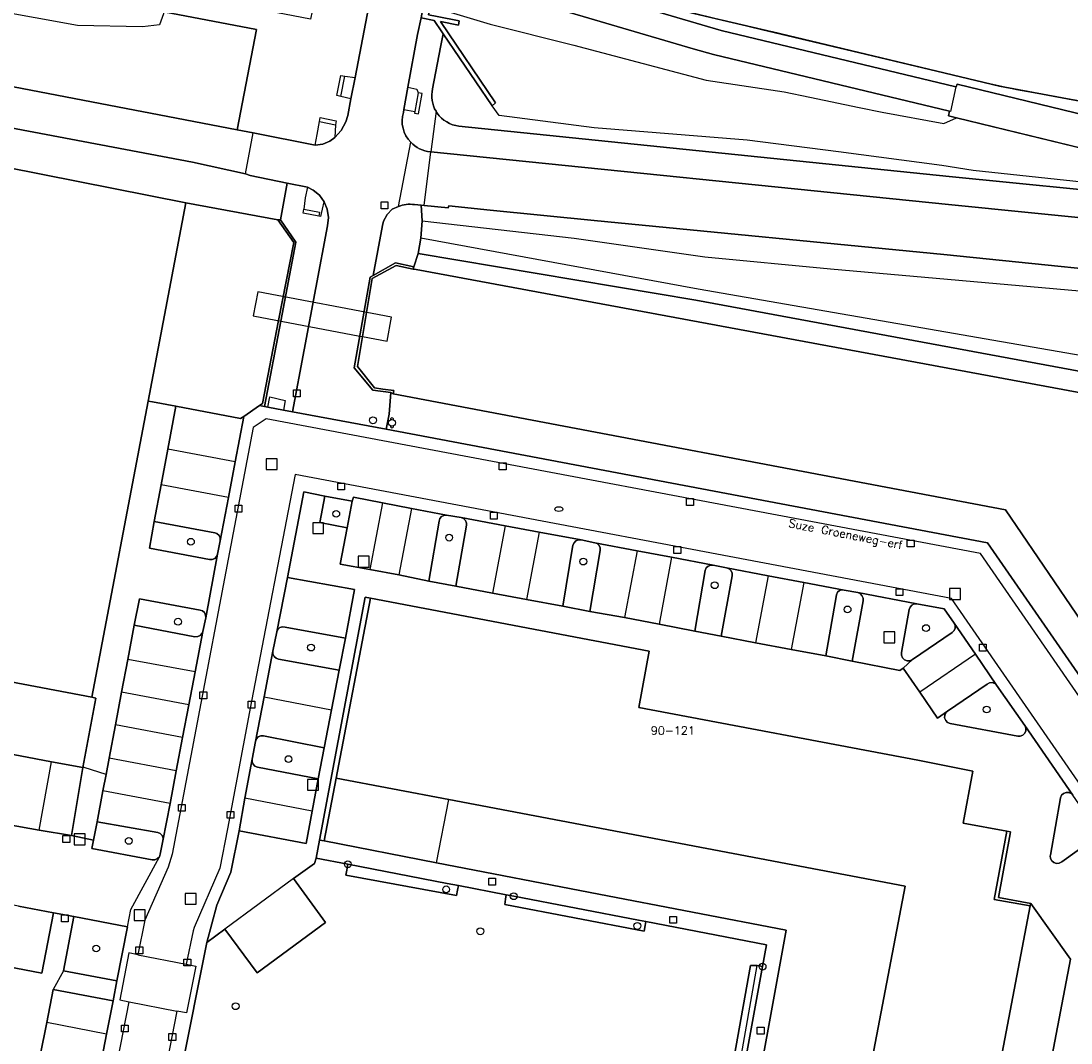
# Model space of a CAD drawing. Header units: metres. Extents: x 108000 to 109000, y 423600 to 424200.
# Tile 70 of 106: x 108739 to 108816, y 423822 to 423897. Entities that reach past the tile are written whole.
import ezdxf

# ---------------------------------------------------------------- set-up
doc = ezdxf.new("R2010")
doc.units = ezdxf.units.M
doc.header["$MEASUREMENT"] = 0
for name, color, linetype in [('afvalbak', 10, 'Continuous'), ('Boomspiegel', 10, 'Continuous'), ('brandkraan _ -put', 10, 'Continuous'), ('Duiker', 10, 'Continuous'), ('Erf', 10, 'Continuous'), ('Fietspad', 10, 'Continuous'), ('groenvoorziening', 10, 'Continuous'), ('half verhard', 10, 'Continuous'), ('Hek', 10, 'Continuous'), ('Huisnummers', 10, 'Continuous'), ('inspectie- _rioolput', 10, 'Continuous'), ('Kademuur', 10, 'Continuous'), ('kolk', 10, 'Continuous'), ('Muur', 10, 'Continuous'), ('oever_ slootkant', 10, 'Continuous'), ('onverhard', 10, 'Continuous'), ('open verharding', 10, 'Continuous'), ('Openbare_ruimtenaam', 10, 'Continuous'), ('pand', 10, 'Continuous'), ('Parkeervlak', 10, 'Continuous'), ('rijbaan lokale weg', 10, 'Continuous'), ('spoorbaan', 10, 'Continuous'), ('vegetatieobject', 10, 'Continuous'), ('Voetpad', 10, 'Continuous'), ('Walbescherming', 10, 'Continuous'), ('waterloop_ sloot', 10, 'Continuous'), ('Wegmarkering', 10, 'Continuous')]:
    doc.layers.add(name, color=color, linetype=linetype)
doc.styles.get("Standard").update_dxf_attribs({"font": 'txt.shx'})

msp = doc.modelspace()

# ---------------------------------------------------------------- linework, layer by layer
at = {"layer": 'afvalbak', "color": 30, "true_color": 0xf07a00}
msp.add_circle((108765.844, 423867.902), 0.25, dxfattribs=at)
for centre, start, end in [((108765.844, 423868.152), 345.52249, 194.47751), ((108765.844, 423867.652), 165.52249, 14.47751)]:
    msp.add_arc(centre, 0.125, start, end, dxfattribs=at)
at = {"layer": 'Boomspiegel', "color": 32, "true_color": 0xe17500}
msp.add_lwpolyline([(108762.916, 423862.155), (108760.912, 423862.528), (108760.548, 423860.573), (108762.552, 423860.2), (108762.916, 423862.155)], dxfattribs=at)
at = {"layer": 'brandkraan _ -put', "color": 5}
msp.add_ellipse((108778.087, 423861.565), major_axis=(0.3, 0), ratio=0.583333, dxfattribs=at)
at = {"layer": 'Duiker', "color": 12, "true_color": 0xc30000}
msp.add_lwpolyline([(108763.479, 423874.279), (108763.683, 423874.241), (108765.489, 423873.899), (108765.819, 423875.669), (108756, 423877.529), (108755.659, 423875.759), (108763.479, 423874.279)], dxfattribs=at)
at = {"layer": 'Erf', "color": 52, "true_color": 0xd2d200}
msp.add_line((108769.117, 423835.594), (108770.023, 423840.25), dxfattribs=at)
for points in [[(108730.117, 423844.99), (108731.413, 423844.747), (108733.824, 423844.304), (108736.154, 423843.877), (108738.544, 423843.438), (108740.861, 423843.013), (108743.142, 423842.594), (108744.116, 423847.693), (108743.82, 423847.75), (108731, 423850.188), (108730.047, 423845.156), (108719.567, 423847.148), (108718.689, 423842.063), (108729.154, 423840.093), (108730.117, 423844.99)], [(108770.023, 423840.25), (108761.75, 423841.813), (108760.865, 423837.197), (108769.117, 423835.594)], [(108769.117, 423835.594), (108781.023, 423833.281), (108794.781, 423830.656), (108791.906, 423814.906), (108808.712, 423811.663), (108812.297, 423810.969), (108815.637, 423828.507), (108812.742, 423832.607), (108812.68, 423832.438), (108808.781, 423811.875), (108799.648, 423813.625), (108803.508, 423833.873), (108770.023, 423840.25)]]:
    msp.add_lwpolyline(points, dxfattribs=at)
at = {"layer": 'Fietspad', "color": 255}
for p, q in [((108755.08, 423886.184), (108755.659, 423889.204)), ((108766.319, 423883.79), (108767.215, 423888.508)), ((108768.193, 423883.858), (108768.696, 423887.808))]:
    msp.add_line(p, q, dxfattribs=at)
for points in [[(108755.659, 423889.204), (108754.473, 423889.433), (108699.61, 423900), (108687.809, 423902.269), (108646.219, 423910.149), (108644.495, 423910.526), (108643.448, 423910.677), (108642.32, 423910.756), (108641.498, 423910.801), (108640.629, 423910.799), (108639.126, 423910.676), (108637.767, 423910.424), (108636.319, 423910), (108635.039, 423909.479), (108634.075, 423908.943), (108633.198, 423908.274), (108632.721, 423907.813), (108632.022, 423906.96), (108631.453, 423906.015), (108631.179, 423905.409), (108630.594, 423903.938)], [(108633.703, 423903.094), (108633.993, 423903.873), (108634.417, 423904.679), (108634.975, 423905.4), (108635.365, 423905.779), (108636.101, 423906.318), (108636.919, 423906.719), (108637.414, 423906.898), (108638.745, 423907.261), (108640.108, 423907.468), (108640.647, 423907.505), (108642.011, 423907.492), (108643.379, 423907.319), (108682.841, 423900), (108751.209, 423887.039), (108755.08, 423886.184)], [(108764.67, 423901.332), (108763.132, 423893.267), (108762.832, 423891.691), (108762.603, 423890.473), (108762.452, 423890.007), (108762.11, 423889.382), (108761.636, 423888.848), (108761.289, 423888.588), (108760.765, 423888.368), (108760.2, 423888.302), (108755.659, 423889.204)], [(108901.821, 423874.533), (108901.48, 423874.518), (108888.467, 423875.726), (108844.47, 423880.14), (108806.701, 423883.945), (108768.696, 423887.808)], [(108755.08, 423886.184), (108755.433, 423886.064), (108758.153, 423885.502), (108759.638, 423885.201), (108760.05, 423884.999), (108760.513, 423884.618), (108760.859, 423884.128), (108761.083, 423883.602), (108761.181, 423882.984), (108761.12, 423882.361), (108758.549, 423868.717), (108763.437, 423867.811), (108765.425, 423867.441), (108765.633, 423868.531), (108765.766, 423870.125), (108764.445, 423870.312), (108763.07, 423871.938), (108764.239, 423878.609), (108764.45, 423878.727), (108765.145, 423882.405), (108765.225, 423882.702), (108765.486, 423883.203), (108765.865, 423883.602), (108766.319, 423883.79)], [(108768.193, 423883.858), (108769.956, 423883.685), (108770.01, 423883.845), (108773.042, 423883.531), (108780.675, 423882.765), (108806.344, 423880.269), (108824.525, 423878.41), (108834.012, 423877.506), (108835.111, 423877.391), (108836.967, 423877.196), (108846.049, 423876.341), (108871.182, 423873.768), (108887.893, 423872.154), (108892.029, 423871.785), (108897.994, 423871.293), (108898.334, 423871.141), (108898.351, 423871.246), (108901.097, 423870.722)]]:
    msp.add_lwpolyline(points, dxfattribs=at)
for points in [[(108767.215, 423888.508, -0.266693), (108766.677, 423890.705), (108766.714, 423890.905), (108767.014, 423892.546), (108767.725, 423896.422), (108767.995, 423897.637), (108768.531, 423900.607)], [(108768.696, 423887.808), (108768.652, 423887.812, -0.181225), (108767.215, 423888.508)], [(108766.319, 423883.79, -0.147335), (108767.487, 423883.927), (108767.99, 423883.878), (108768.193, 423883.858)]]:
    msp.add_lwpolyline(points, format="xyb", dxfattribs=at)
at = {"layer": 'groenvoorziening', "color": 3}
for p, q in [((108834.774, 423883.611), (108807.283, 423890.296)), ((108768.049, 423882.729), (108767.969, 423881.459))]:
    msp.add_line(p, q, dxfattribs=at)
for points in [[(108749.071, 423897.939), (108748.776, 423897.128), (108747.52, 423896.982), (108742.767, 423897.071), (108730.048, 423899.404), (108717.632, 423902.374), (108696.251, 423907.751), (108658.597, 423915.148), (108647.165, 423917.939), (108642.046, 423918.858), (108639.529, 423918.572)], [(108633.198, 423908.274), (108634.075, 423908.943), (108635.039, 423909.479), (108636.319, 423910), (108637.767, 423910.424), (108639.126, 423910.676), (108640.629, 423910.799), (108641.498, 423910.801), (108642.32, 423910.756), (108643.448, 423910.677), (108644.495, 423910.526), (108646.219, 423910.149), (108687.809, 423902.269), (108699.61, 423900), (108754.473, 423889.433), (108755.903, 423896.798), (108749.1, 423898.095), (108749.071, 423897.939)], [(108771.169, 423902.27), (108788.578, 423897.134), (108790.009, 423896.722), (108807.24, 423892.59), (108807.267, 423892.583), (108807.338, 423892.779), (108809.029, 423892.363), (108832.321, 423886.714), (108832.253, 423886.633), (108841.907, 423884.292), (108841.712, 423883.349), (108842.046, 423883.21), (108841.958, 423882.84), (108841.868, 423882.461), (108887.56, 423877.916)], [(108807.283, 423890.296), (108806.7, 423890.438), (108806.765, 423890.789), (108789.443, 423894.95), (108787.948, 423895.374), (108770.801, 423900.438), (108769.081, 423900.767), (108768.945, 423900), (108768.652, 423898.502)], [(108669.689, 423900.449), (108737.492, 423886.688), (108750.721, 423884.06), (108757.461, 423882.812), (108757.656, 423882.814), (108758.153, 423885.502), (108755.433, 423886.064), (108755.08, 423886.184), (108751.209, 423887.039), (108682.841, 423900)], [(108768.652, 423898.502), (108768.529, 423897.874), (108769.157, 423897.742), (108770.778, 423897.414), (108770.717, 423897.113), (108769.411, 423897.367), (108773.453, 423891.393), (108773.206, 423891.191)], [(108768.652, 423898.502), (108773.053, 423897.189), (108779.182, 423895.639), (108788.893, 423893.068), (108794.626, 423892.202), (108796.517, 423891.81), (108800.135, 423891.061), (108801.818, 423890.713), (108806.355, 423889.882), (108807.283, 423890.296)], [(108894.611, 423876.952), (108846.33, 423885.948), (108830.276, 423888.939), (108810.447, 423892.633), (108793.764, 423896.607), (108793.746, 423896.611), (108790.067, 423897.487)], [(108834.774, 423883.611), (108808.506, 423886.428), (108806.207, 423886.805), (108798.62, 423887.797), (108791.912, 423888.674), (108780.675, 423889.558), (108773.713, 423890.475), (108773.206, 423891.191)], [(108834.859, 423875.991), (108834.885, 423876.134), (108835.111, 423877.391), (108834.012, 423877.506), (108824.525, 423878.41), (108806.344, 423880.269), (108780.675, 423882.765), (108773.042, 423883.531), (108770.01, 423883.845), (108769.956, 423883.685), (108768.193, 423883.858), (108767.99, 423883.878), (108768.049, 423882.729)], [(108768.049, 423882.729), (108779.219, 423881.459), (108788.809, 423880.089), (108798.029, 423879.209), (108830.979, 423876.309), (108834.859, 423875.991)], [(108767.969, 423881.459), (108767.769, 423880.349), (108788.139, 423876.909), (108828.419, 423869.449), (108832.769, 423868.019), (108833.329, 423871.119)], [(108833.329, 423871.119), (108828.75, 423870.699), (108788.329, 423877.719), (108767.969, 423881.459)], [(108753.233, 423859.446), (108753.147, 423859.632), (108752.997, 423859.772), (108752.85, 423859.835), (108748.388, 423860.659), (108748.034, 423858.702), (108752.449, 423857.873), (108752.647, 423857.872), (108752.829, 423857.948), (108752.967, 423858.09), (108753.035, 423858.262), (108753.241, 423859.241), (108753.233, 423859.446)], [(108771.312, 423860.376), (108771.308, 423860.538), (108771.233, 423860.726), (108771.092, 423860.872), (108770.909, 423860.95), (108769.847, 423861.111), (108769.66, 423861.102), (108769.489, 423861.017), (108769.367, 423860.87), (108769.313, 423860.678), (108768.55, 423856.281), (108770.52, 423855.91), (108771.312, 423860.376)], [(108781.127, 423858.519), (108781.128, 423858.716), (108781.051, 423858.897), (108780.909, 423859.033), (108780.73, 423859.1), (108779.724, 423859.299), (108779.533, 423859.303), (108779.348, 423859.231), (108779.206, 423859.092), (108779.129, 423858.908), (108778.374, 423854.427), (108780.376, 423854.05), (108781.127, 423858.519)], [(108790.812, 423856.665), (108790.81, 423856.859), (108790.732, 423857.041), (108790.588, 423857.177), (108790.403, 423857.246), (108789.427, 423857.453), (108789.245, 423857.455), (108789.058, 423857.382), (108788.913, 423857.242), (108788.833, 423857.054), (108788.072, 423852.605), (108790.003, 423852.224), (108790.812, 423856.665)], [(108800.427, 423854.837), (108800.424, 423855.036), (108800.343, 423855.223), (108800.197, 423855.364), (108800.041, 423855.432), (108799.045, 423855.621), (108798.861, 423855.64), (108798.68, 423855.582), (108798.539, 423855.455), (108798.461, 423855.281), (108797.69, 423850.781), (108799.624, 423850.399), (108800.427, 423854.837)], [(108752.171, 423853.583), (108752.161, 423853.781), (108752.075, 423853.962), (108751.925, 423854.096), (108751.766, 423854.156), (108747.32, 423854.976), (108746.914, 423853.042), (108751.379, 423852.193), (108751.586, 423852.206), (108751.77, 423852.296), (108751.906, 423852.449), (108751.963, 423852.589), (108752.171, 423853.583)], [(108806.973, 423852.509), (108807.114, 423852.644), (108807.19, 423852.824), (108807.188, 423853.02), (108807.111, 423853.194), (108806.374, 423854.236), (108804.376, 423854.61), (108804.18, 423854.604), (108804.003, 423854.521), (108803.874, 423854.374), (108803.813, 423854.188), (108803.233, 423851.033), (108803.24, 423850.841), (108803.322, 423850.653), (108803.47, 423850.509), (108803.661, 423850.432), (108803.866, 423850.433), (108804.056, 423850.511), (108806.973, 423852.509)], [(108762.442, 423852.088), (108757.996, 423852.908), (108757.807, 423852.923), (108757.618, 423852.86), (108757.468, 423852.728), (108757.381, 423852.548), (108757.106, 423851.129), (108757.108, 423850.929), (108757.187, 423850.746), (108757.332, 423850.608), (108757.505, 423850.538), (108761.976, 423849.736), (108762.442, 423852.088)], [(108810.218, 423848.631), (108810.084, 423848.758), (108809.902, 423848.824), (108809.709, 423848.811), (108809.537, 423848.722), (108806.623, 423846.73), (108806.492, 423846.606), (108806.412, 423846.425), (108806.41, 423846.227), (108806.486, 423846.044), (108806.627, 423845.905), (108806.813, 423845.833), (108811.786, 423844.897), (108811.955, 423844.897), (108812.142, 423844.968), (108812.288, 423845.106), (108812.368, 423845.29), (108812.372, 423845.49), (108812.298, 423845.673), (108810.218, 423848.631)], [(108760.876, 423844.047), (108756.411, 423844.919), (108756.211, 423844.914), (108756.029, 423844.831), (108755.893, 423844.684), (108755.826, 423844.505), (108755.587, 423843.207), (108755.58, 423843.012), (108755.651, 423842.829), (108755.788, 423842.689), (108755.983, 423842.611), (108760.432, 423841.763), (108760.876, 423844.047)], [(108817.532, 423838.095), (108816.957, 423838.894), (108815.82, 423840.549), (108815.698, 423840.675), (108815.517, 423840.758), (108815.317, 423840.763), (108815.132, 423840.689), (108814.99, 423840.55), (108814.913, 423840.366), (108814.171, 423836.157), (108814.163, 423836.111), (108814.18, 423835.911), (108814.273, 423835.732), (108814.428, 423835.603), (108814.62, 423835.543), (108814.821, 423835.563), (108815.002, 423835.66), (108817.444, 423837.405), (108817.572, 423837.544), (108817.637, 423837.728), (108817.622, 423837.922), (108817.532, 423838.095)], [(108749.034, 423837.212), (108749.039, 423837.407), (108748.967, 423837.593), (108748.828, 423837.736), (108748.654, 423837.811), (108744.203, 423838.606), (108743.925, 423837.258), (108743.823, 423836.65), (108748.238, 423835.815), (108748.442, 423835.817), (108748.626, 423835.897), (108748.766, 423836.041), (108748.839, 423836.233), (108749.034, 423837.212)], [(108789.872, 423815.326), (108792.166, 423828.06), (108792.638, 423828.039), (108793.042, 423827.966), (108793.334, 423829.568), (108784.473, 423831.273), (108784.422, 423830.977), (108784.354, 423830.583), (108774.12, 423832.524), (108774.178, 423832.92), (108774.225, 423833.244), (108770.733, 423833.916), (108770.664, 423833.588), (108770.58, 423833.197), (108762.448, 423834.693), (108762.521, 423835.047), (108762.603, 423835.48), (108760.274, 423835.928), (108760.16, 423835.552), (108758.608, 423834.433), (108760.964, 423831.198), (108755.942, 423827.5), (108753.583, 423830.721), (108752.254, 423829.737), (108750.341, 423820.158)], [(108746.422, 423830.885), (108742.479, 423831.636), (108741.73, 423827.667), (108745.643, 423826.926), (108746.422, 423830.885)]]:
    msp.add_lwpolyline(points, dxfattribs=at)
msp.add_lwpolyline([(108773.206, 423891.191), (108769.601, 423896.479), (108769.41, 423895.489), (108768.822, 423892.434, 0.192066), (108769.075, 423890.784, 0.017148), (108769.161, 423890.648, 0.209447), (108770.756, 423889.685), (108806.736, 423885.987), (108835.276, 423883.155), (108838.453, 423882.716), (108834.774, 423883.611)], format="xyb", dxfattribs=at)
at = {"layer": 'half verhard', "color": 255}
for points in [[(108764.258, 423855.031), (108763.865, 423855.105), (108760.524, 423837.261), (108760.865, 423837.197), (108761.75, 423841.813), (108764.258, 423855.031)], [(108811.207, 423837.719), (108811.232, 423837.859), (108810.969, 423837.906), (108810.039, 423832.906), (108812.68, 423832.438), (108812.742, 423832.607), (108810.369, 423833.055), (108811.207, 423837.719)]]:
    msp.add_lwpolyline(points, dxfattribs=at)
at = {"layer": 'Hek', "color": 30}
for points in [[(108899.502, 423877.087), (108894.611, 423876.952), (108810.447, 423892.633), (108780.95, 423899.659), (108778.515, 423900.325), (108771.169, 423902.27)], [(108771.223, 423902.369), (108780.907, 423899.752), (108792.965, 423896.788), (108800.601, 423894.973), (108807.984, 423893.204), (108811.672, 423892.385), (108821.509, 423890.647), (108828.908, 423889.193), (108838.674, 423887.264), (108841.142, 423886.858), (108843.597, 423886.472), (108846.07, 423886.025), (108848.511, 423885.586), (108863.286, 423882.851), (108873.11, 423881.013), (108880.668, 423879.593), (108887.9, 423878.267), (108894.554, 423876.991), (108899.527, 423877.126)], [(108788.869, 423806.546), (108790.396, 423815.255), (108792.638, 423828.039)]]:
    msp.add_lwpolyline(points, dxfattribs=at)
at = {"layer": 'inspectie- _rioolput', "color": 30}
for p, q in [((108757.412, 423865.268), (108756.612, 423865.268)), ((108756.612, 423865.268), (108756.612, 423864.468)), ((108757.412, 423864.468), (108757.412, 423865.268)), ((108756.612, 423864.468), (108757.412, 423864.468)), ((108760.824, 423860.569), (108760.024, 423860.569)), ((108760.024, 423860.569), (108760.024, 423859.769)), ((108760.824, 423859.769), (108760.824, 423860.569)), ((108760.024, 423859.769), (108760.824, 423859.769)), ((108764.158, 423858.102), (108763.358, 423858.102)), ((108763.358, 423858.102), (108763.358, 423857.302)), ((108764.158, 423857.302), (108764.158, 423858.102)), ((108763.358, 423857.302), (108764.158, 423857.302)), ((108807.571, 423855.726), (108806.771, 423855.726)), ((108806.771, 423855.726), (108806.771, 423854.926)), ((108807.571, 423854.926), (108807.571, 423855.726)), ((108806.771, 423854.926), (108807.571, 423854.926)), ((108802.747, 423852.558), (108801.947, 423852.558)), ((108801.947, 423852.558), (108801.947, 423851.758)), ((108802.747, 423851.758), (108802.747, 423852.558)), ((108801.947, 423851.758), (108802.747, 423851.758)), ((108760.445, 423841.716), (108759.645, 423841.716)), ((108759.645, 423841.716), (108759.645, 423840.916)), ((108760.445, 423840.916), (108760.445, 423841.716)), ((108759.645, 423840.916), (108760.445, 423840.916)), ((108743.325, 423837.712), (108742.525, 423837.712)), ((108742.525, 423837.712), (108742.525, 423836.912)), ((108743.325, 423836.912), (108743.325, 423837.712)), ((108742.525, 423836.912), (108743.325, 423836.912)), ((108751.467, 423833.344), (108750.667, 423833.344)), ((108750.667, 423833.344), (108750.667, 423832.544)), ((108751.467, 423832.544), (108751.467, 423833.344)), ((108747.727, 423832.145), (108746.927, 423832.145)), ((108746.927, 423832.145), (108746.927, 423831.345)), ((108747.727, 423831.345), (108747.727, 423832.145)), ((108750.667, 423832.544), (108751.467, 423832.544)), ((108746.927, 423831.345), (108747.727, 423831.345))]:
    msp.add_line(p, q, dxfattribs=at)
at = {"layer": 'Kademuur', "color": 12, "true_color": 0xc30000}
for points in [[(108757.656, 423882.814), (108757.461, 423882.812), (108758.633, 423881.156), (108757.508, 423875.409), (108756.328, 423869.312), (108756.118, 423869.168), (108756.491, 423869.099), (108757.679, 423875.377), (108758.789, 423881.169), (108757.656, 423882.814)], [(108767.403, 423879.2), (108767.439, 423879.369), (108766.099, 423879.649), (108764.45, 423878.727), (108764.239, 423878.609), (108763.07, 423871.938), (108764.445, 423870.312), (108765.766, 423870.125), (108765.937, 423870.026), (108765.973, 423870.281), (108765.177, 423870.387), (108764.562, 423870.469), (108763.312, 423872.031), (108764.398, 423878.5), (108766.141, 423879.469), (108767.403, 423879.2)]]:
    msp.add_lwpolyline(points, dxfattribs=at)
at = {"layer": 'kolk', "color": 30, "true_color": 0xf07a00}
for p, q in [((108765.045, 423883.628), (108765.045, 423884.128)), ((108765.045, 423884.128), (108765.545, 423884.128)), ((108765.545, 423884.128), (108765.545, 423883.628)), ((108765.545, 423883.628), (108765.045, 423883.628)), ((108758.609, 423869.817), (108758.609, 423870.317)), ((108758.609, 423870.317), (108759.109, 423870.317)), ((108759.109, 423869.817), (108758.609, 423869.817)), ((108759.109, 423870.317), (108759.109, 423869.817)), ((108773.716, 423864.455), (108773.716, 423864.955)), ((108773.716, 423864.955), (108774.216, 423864.955)), ((108774.216, 423864.455), (108773.716, 423864.455)), ((108774.216, 423864.955), (108774.216, 423864.455)), ((108761.858, 423862.984), (108761.858, 423863.484)), ((108761.858, 423863.484), (108762.358, 423863.484)), ((108762.358, 423862.984), (108761.858, 423862.984)), ((108762.358, 423863.484), (108762.358, 423862.984)), ((108787.471, 423861.835), (108787.471, 423862.335)), ((108787.471, 423862.335), (108787.971, 423862.335)), ((108787.971, 423862.335), (108787.971, 423861.835)), ((108754.323, 423861.353), (108754.323, 423861.853)), ((108754.323, 423861.853), (108754.823, 423861.853)), ((108754.823, 423861.353), (108754.323, 423861.353)), ((108754.823, 423861.853), (108754.823, 423861.353)), ((108773.074, 423860.835), (108773.074, 423861.335)), ((108773.074, 423861.335), (108773.574, 423861.335)), ((108773.574, 423861.335), (108773.574, 423860.835)), ((108787.971, 423861.835), (108787.471, 423861.835)), ((108773.574, 423860.835), (108773.074, 423860.835)), ((108803.66, 423858.79), (108803.66, 423859.29)), ((108803.66, 423859.29), (108804.16, 423859.29)), ((108804.16, 423859.29), (108804.16, 423858.79)), ((108786.539, 423858.312), (108786.539, 423858.812)), ((108786.539, 423858.812), (108787.039, 423858.812)), ((108787.039, 423858.312), (108786.539, 423858.312)), ((108787.039, 423858.812), (108787.039, 423858.312)), ((108804.16, 423858.79), (108803.66, 423858.79)), ((108802.85, 423855.221), (108802.85, 423855.721)), ((108802.85, 423855.721), (108803.35, 423855.721)), ((108803.35, 423855.221), (108802.85, 423855.221)), ((108803.35, 423855.721), (108803.35, 423855.221)), ((108808.969, 423851.137), (108808.969, 423851.637)), ((108808.969, 423851.637), (108809.469, 423851.637)), ((108809.469, 423851.637), (108809.469, 423851.137)), ((108809.469, 423851.137), (108808.969, 423851.137)), ((108751.744, 423847.644), (108751.744, 423848.144)), ((108751.744, 423848.144), (108752.244, 423848.144)), ((108752.244, 423847.644), (108751.744, 423847.644)), ((108752.244, 423848.144), (108752.244, 423847.644)), ((108755.277, 423846.951), (108755.277, 423847.451)), ((108755.277, 423847.451), (108755.777, 423847.451)), ((108755.777, 423847.451), (108755.777, 423846.951)), ((108755.777, 423846.951), (108755.277, 423846.951)), ((108750.165, 423839.377), (108750.165, 423839.877)), ((108750.165, 423839.877), (108750.665, 423839.877)), ((108750.665, 423839.877), (108750.665, 423839.377)), ((108750.665, 423839.377), (108750.165, 423839.377)), ((108753.744, 423838.86), (108753.744, 423839.36)), ((108753.744, 423839.36), (108754.244, 423839.36)), ((108754.244, 423839.36), (108754.244, 423838.86)), ((108754.244, 423838.86), (108753.744, 423838.86)), ((108741.688, 423837.086), (108741.688, 423837.586)), ((108741.688, 423837.586), (108742.188, 423837.586)), ((108742.188, 423837.586), (108742.188, 423837.086)), ((108742.188, 423837.086), (108741.688, 423837.086)), ((108772.949, 423833.951), (108772.949, 423834.451)), ((108772.949, 423834.451), (108773.449, 423834.451)), ((108773.449, 423834.451), (108773.449, 423833.951)), ((108773.449, 423833.951), (108772.949, 423833.951)), ((108741.578, 423831.266), (108741.578, 423831.766)), ((108741.578, 423831.766), (108742.078, 423831.766)), ((108742.078, 423831.266), (108741.578, 423831.266)), ((108742.078, 423831.766), (108742.078, 423831.266)), ((108786.226, 423831.149), (108786.226, 423831.649)), ((108786.226, 423831.649), (108786.726, 423831.649)), ((108786.726, 423831.649), (108786.726, 423831.149)), ((108786.726, 423831.149), (108786.226, 423831.149)), ((108747.043, 423828.913), (108747.043, 423829.413)), ((108747.043, 423829.413), (108747.543, 423829.413)), ((108747.543, 423829.413), (108747.543, 423828.913)), ((108747.543, 423828.913), (108747.043, 423828.913)), ((108750.571, 423828.019), (108750.571, 423828.519)), ((108750.571, 423828.519), (108751.071, 423828.519)), ((108751.071, 423828.519), (108751.071, 423828.019)), ((108751.071, 423828.019), (108750.571, 423828.019)), ((108745.98, 423823.168), (108745.98, 423823.668)), ((108745.98, 423823.668), (108746.48, 423823.668)), ((108746.48, 423823.668), (108746.48, 423823.168)), ((108746.48, 423823.168), (108745.98, 423823.168)), ((108749.469, 423822.552), (108749.469, 423823.052)), ((108749.469, 423823.052), (108749.969, 423823.052)), ((108749.969, 423823.052), (108749.969, 423822.552)), ((108792.65, 423823.017), (108792.65, 423823.517)), ((108792.65, 423823.517), (108793.15, 423823.517)), ((108793.15, 423823.017), (108792.65, 423823.017)), ((108793.15, 423823.517), (108793.15, 423823.017)), ((108749.969, 423822.552), (108749.469, 423822.552))]:
    msp.add_line(p, q, dxfattribs=at)
at = {"layer": 'Muur', "color": 12, "true_color": 0xd20000}
msp.add_lwpolyline([(108769.081, 423900.767), (108769.109, 423900.923), (108768.638, 423901.007), (108768.608, 423901.012), (108768.58, 423900.862), (108768.531, 423900.607), (108767.995, 423897.637), (108768.932, 423897.46), (108769.502, 423896.624), (108769.601, 423896.479), (108773.206, 423891.191), (108773.453, 423891.393), (108769.411, 423897.367), (108770.717, 423897.113), (108770.778, 423897.414), (108769.157, 423897.742), (108768.529, 423897.874), (108768.652, 423898.502), (108768.945, 423900), (108769.081, 423900.767)], dxfattribs=at)
at = {"layer": 'oever_ slootkant', "color": 92, "true_color": 0x00c300}
for points in [[(108833.274, 423866.589), (108833.353, 423867.102), (108834.098, 423871.004), (108833.954, 423871.031), (108833.972, 423871.13), (108833.329, 423871.119), (108832.769, 423868.019), (108828.419, 423869.449), (108788.139, 423876.909), (108767.769, 423880.349), (108767.439, 423879.369), (108767.403, 423879.2), (108767.609, 423879.156), (108830.375, 423867.521)], [(108830.375, 423867.521), (108827.832, 423854.326), (108827.418, 423852.002), (108826.361, 423846.33), (108822.873, 423843.878), (108810.883, 423861.51), (108765.937, 423870.026), (108765.766, 423870.125), (108765.633, 423868.531), (108765.425, 423867.441), (108809.555, 423859.081), (108822.826, 423839.912), (108829.236, 423844.835), (108829.541, 423846.543), (108833.274, 423866.589)]]:
    msp.add_lwpolyline(points, dxfattribs=at)
at = {"layer": 'onverhard', "color": 255}
for points in [[(108762.916, 423862.155), (108760.912, 423862.528), (108760.548, 423860.573), (108762.552, 423860.2), (108762.916, 423862.155)], [(108762.603, 423835.48), (108762.521, 423835.047), (108762.448, 423834.693), (108770.58, 423833.197), (108770.664, 423833.588), (108770.733, 423833.916), (108769.901, 423834.076), (108762.603, 423835.48)], [(108774.776, 423833.138), (108774.225, 423833.244), (108774.178, 423832.92), (108774.12, 423832.524), (108784.354, 423830.583), (108784.422, 423830.977), (108784.473, 423831.273), (108783.934, 423831.376), (108774.776, 423833.138)], [(108793.042, 423827.966), (108792.638, 423828.039), (108792.166, 423828.06), (108789.872, 423815.326), (108790.533, 423815.236), (108790.71, 423815.193), (108793.042, 423827.966)]]:
    msp.add_lwpolyline(points, dxfattribs=at)
at = {"layer": 'open verharding', "color": 255}
msp.add_lwpolyline([(108760.865, 423837.197), (108760.524, 423837.261), (108760.274, 423835.928), (108762.603, 423835.48), (108769.901, 423834.076), (108770.733, 423833.916), (108774.225, 423833.244), (108774.776, 423833.138), (108783.934, 423831.376), (108784.473, 423831.273), (108793.334, 423829.568), (108793.042, 423827.966), (108790.71, 423815.193), (108791.906, 423814.906), (108794.781, 423830.656), (108781.023, 423833.281), (108769.117, 423835.594), (108760.865, 423837.197)], dxfattribs=at)
at = {"layer": 'pand', "color": 1}
for points in [[(108750.721, 423884.06), (108737.492, 423886.688)], [(108731, 423850.188), (108743.82, 423847.75), (108747.953, 423869.5), (108750.721, 423884.06)], [(108810.969, 423837.906), (108807.758, 423838.5), (108808.477, 423842.312), (108804.438, 423843.125), (108783.953, 423847), (108784.727, 423851.125), (108764.258, 423855.031), (108761.75, 423841.813), (108770.023, 423840.25), (108803.508, 423833.873), (108799.648, 423813.625), (108808.781, 423811.875), (108812.68, 423832.438), (108810.039, 423832.906), (108810.969, 423837.906)]]:
    msp.add_lwpolyline(points, dxfattribs=at)
at = {"layer": 'Parkeervlak', "color": 255}
msp.add_line((108803.36, 423849.891), (108804.056, 423850.511), dxfattribs=at)
for points in [[(108754.333, 423865.048), (108754.96, 423868.378), (108754.727, 423868.219), (108749.975, 423869.115), (108749.386, 423865.976), (108748.892, 423863.346), (108748.388, 423860.659), (108752.85, 423859.835), (108752.997, 423859.772), (108753.147, 423859.632), (108753.233, 423859.446), (108753.241, 423859.241), (108753.839, 423862.418), (108754.333, 423865.048)], [(108769.847, 423861.111), (108767.264, 423861.615), (108765.147, 423862.029), (108763.013, 423862.446), (108762.916, 423862.155), (108762.552, 423860.2), (108762.036, 423857.518), (108764.229, 423857.136), (108766.347, 423856.732), (108768.55, 423856.281), (108769.313, 423860.678), (108769.367, 423860.87), (108769.489, 423861.017), (108769.66, 423861.102), (108769.847, 423861.111)], [(108779.724, 423859.299), (108776.638, 423859.877), (108774.145, 423860.344), (108770.909, 423860.95), (108771.092, 423860.872), (108771.233, 423860.726), (108771.308, 423860.538), (108771.312, 423860.376), (108770.52, 423855.91), (108773.218, 423855.403), (108775.71, 423854.934), (108778.374, 423854.427), (108779.129, 423858.908), (108779.206, 423859.092), (108779.348, 423859.231), (108779.533, 423859.303), (108779.724, 423859.299)], [(108789.427, 423857.453), (108786.364, 423858.033), (108783.831, 423858.513), (108780.73, 423859.1), (108780.909, 423859.033), (108781.051, 423858.897), (108781.128, 423858.716), (108781.127, 423858.519), (108780.376, 423854.05), (108782.912, 423853.615), (108785.443, 423853.127), (108788.072, 423852.605), (108788.833, 423857.054), (108788.913, 423857.242), (108789.058, 423857.382), (108789.245, 423857.455), (108789.427, 423857.453)], [(108799.045, 423855.621), (108796.071, 423856.18), (108793.449, 423856.673), (108790.403, 423857.246), (108790.588, 423857.177), (108790.732, 423857.041), (108790.81, 423856.859), (108790.812, 423856.665), (108790.003, 423852.224), (108792.525, 423851.751), (108795.147, 423851.258), (108797.69, 423850.781), (108798.461, 423855.281), (108798.539, 423855.455), (108798.68, 423855.582), (108798.861, 423855.64), (108799.045, 423855.621)], [(108763.098, 423855.654), (108758.171, 423856.55), (108757.381, 423852.548), (108757.468, 423852.728), (108757.618, 423852.86), (108757.807, 423852.923), (108757.996, 423852.908), (108762.442, 423852.088), (108763.098, 423855.654)], [(108804.056, 423850.511), (108803.866, 423850.433), (108803.661, 423850.432), (108803.47, 423850.509), (108803.322, 423850.653), (108803.24, 423850.841), (108803.233, 423851.033), (108803.813, 423854.188), (108803.874, 423854.374), (108804.003, 423854.521), (108804.18, 423854.604), (108804.376, 423854.61), (108800.041, 423855.432), (108800.197, 423855.364), (108800.343, 423855.223), (108800.424, 423855.036), (108800.427, 423854.837), (108799.624, 423850.399), (108803.121, 423849.726), (108803.36, 423849.891)], [(108750.935, 423847.193), (108751.395, 423849.607), (108751.963, 423852.589), (108751.906, 423852.449), (108751.77, 423852.296), (108751.586, 423852.206), (108751.379, 423852.193), (108746.914, 423853.042), (108746.462, 423850.533), (108745.99, 423848.122), (108745.537, 423845.712), (108745.085, 423843.276), (108744.856, 423842.071), (108744.627, 423840.866), (108744.203, 423838.606), (108748.654, 423837.811), (108748.828, 423837.736), (108748.967, 423837.593), (108749.039, 423837.407), (108749.034, 423837.212), (108749.554, 423839.941), (108750.013, 423842.351), (108750.476, 423844.784), (108750.935, 423847.193)], [(108803.36, 423849.891), (108804.579, 423848.111), (108805.876, 423846.218), (108806.623, 423846.73), (108809.537, 423848.722), (108809.709, 423848.811), (108809.902, 423848.824), (108810.084, 423848.758), (108810.218, 423848.631), (108808.666, 423850.911), (108807.111, 423853.194), (108807.188, 423853.02), (108807.19, 423852.824), (108807.114, 423852.644), (108806.973, 423852.509), (108804.056, 423850.511)], [(108761.976, 423849.736), (108757.505, 423850.538), (108757.332, 423850.608), (108757.187, 423850.746), (108757.108, 423850.929), (108757.106, 423851.129), (108756.459, 423847.779), (108755.826, 423844.505), (108755.893, 423844.684), (108756.029, 423844.831), (108756.211, 423844.914), (108756.411, 423844.919), (108760.876, 423844.047), (108761.412, 423846.821), (108761.976, 423849.736)], [(108743.142, 423842.594), (108740.861, 423843.013), (108738.544, 423843.438), (108736.154, 423843.877), (108733.824, 423844.304), (108731.413, 423844.747), (108730.434, 423839.719), (108732.9, 423839.267), (108735.229, 423838.84), (108737.619, 423838.401), (108739.936, 423837.977), (108742.311, 423837.587), (108743.142, 423842.594)], [(108760.432, 423841.763), (108755.983, 423842.611), (108755.788, 423842.689), (108755.651, 423842.829), (108755.58, 423843.012), (108755.587, 423843.207), (108755.04, 423840.329), (108754.632, 423837.934), (108759.548, 423837.012), (108759.99, 423839.388), (108760.432, 423841.763)], [(108740.995, 423831.917), (108738.432, 423832.405), (108736.034, 423832.861), (108733.26, 423833.39), (108733.442, 423833.335), (108733.593, 423833.209), (108733.682, 423833.034), (108733.692, 423832.825), (108733.061, 423829.574), (108733.013, 423829.392), (108732.892, 423829.232), (108732.717, 423829.132), (108732.766, 423828.89), (108735.192, 423828.429), (108737.59, 423827.973), (108740.14, 423827.489), (108740.995, 423831.917)], [(108744.884, 423822.998), (108745.365, 423825.449), (108740.974, 423826.288), (108740.498, 423823.856), (108740.027, 423821.45), (108739.535, 423818.937), (108740.103, 423818.826), (108740.284, 423818.81), (108743.467, 423818.224), (108743.613, 423818.164), (108743.756, 423818.028), (108743.833, 423817.848), (108743.833, 423817.651), (108744.411, 423820.593), (108744.884, 423822.998)]]:
    msp.add_lwpolyline(points, dxfattribs=at)
at = {"layer": 'rijbaan lokale weg', "color": 255}
for p, q in [((108747.192, 423828.841), (108750.746, 423828.14)), ((108746.556, 423825.393), (108750.051, 423824.705))]:
    msp.add_line(p, q, dxfattribs=at)
for points in [[(108822.826, 423839.912), (108809.555, 423859.081), (108765.425, 423867.441), (108763.437, 423867.811), (108758.549, 423868.717), (108757.868, 423868.844), (108756.731, 423869.054), (108756.491, 423869.099), (108756.118, 423869.168), (108754.96, 423868.378), (108754.333, 423865.048), (108753.839, 423862.418), (108753.241, 423859.241), (108753.035, 423858.262), (108752.171, 423853.583), (108751.963, 423852.589), (108751.395, 423849.607), (108750.935, 423847.193), (108750.476, 423844.784), (108750.013, 423842.351), (108749.554, 423839.941), (108749.034, 423837.212), (108748.839, 423836.233), (108748.766, 423836.041)], [(108824.399, 423807.525), (108826.358, 423818.018), (108826.872, 423820.598), (108828.683, 423829.99), (108822.16, 423839.319), (108809.029, 423858.301), (108756.61, 423868.207), (108755.656, 423867.557), (108749.709, 423836.227), (108749.413, 423835.283), (108747.7, 423831.379), (108747.192, 423828.841)], [(108820.834, 423808.195), (108824.865, 423829.056), (108822.598, 423832.311), (108818.425, 423838.329), (108806.922, 423855.003), (108758.729, 423864.113), (108755.527, 423847.451), (108753.771, 423838.09), (108753.218, 423835.191), (108751.319, 423830.839), (108751.251, 423830.592), (108750.746, 423828.14)], [(108750.341, 423820.158), (108752.254, 423829.737), (108752.983, 423832.48), (108754.022, 423834.901), (108754.632, 423837.934), (108755.04, 423840.329), (108755.587, 423843.207), (108755.826, 423844.505), (108756.459, 423847.779), (108757.106, 423851.129), (108757.381, 423852.548), (108758.171, 423856.55), (108759.37, 423862.837), (108760.912, 423862.528), (108762.916, 423862.155), (108763.013, 423862.446), (108765.147, 423862.029), (108767.264, 423861.615), (108769.847, 423861.111), (108770.909, 423860.95), (108774.145, 423860.344), (108776.638, 423859.877), (108779.724, 423859.299), (108780.73, 423859.1), (108783.831, 423858.513), (108786.364, 423858.033), (108789.427, 423857.453), (108790.403, 423857.246), (108793.449, 423856.673), (108796.071, 423856.18), (108799.045, 423855.621), (108800.041, 423855.432), (108804.376, 423854.61), (108806.374, 423854.236), (108807.111, 423853.194), (108808.666, 423850.911), (108810.218, 423848.631), (108812.298, 423845.673), (108815.82, 423840.549)], [(108748.766, 423836.041), (108748.626, 423835.897), (108748.442, 423835.817), (108748.238, 423835.815), (108743.823, 423836.65), (108743.925, 423837.258), (108742.311, 423837.587), (108739.936, 423837.977), (108737.619, 423838.401)], [(108746.422, 423830.885), (108746.676, 423832.154), (108748.766, 423836.041)], [(108738.432, 423832.405), (108740.995, 423831.917), (108742.479, 423831.636), (108746.422, 423830.885)], [(108746.422, 423830.885), (108745.643, 423826.926), (108745.365, 423825.449), (108744.884, 423822.998), (108744.411, 423820.593), (108743.833, 423817.651), (108743.22, 423814.491), (108743.164, 423814.31), (108743.039, 423814.167), (108742.866, 423814.088), (108742.676, 423814.086), (108742.502, 423814.162), (108742.374, 423814.301), (108739.779, 423818.093), (108739.701, 423818.269), (108739.701, 423818.46), (108739.779, 423818.636), (108739.921, 423818.765), (108740.103, 423818.826), (108739.535, 423818.937), (108739.429, 423818.395), (108742.889, 423813.334), (108742.055, 423808.997), (108737.702, 423786.791)], [(108747.192, 423828.841), (108746.536, 423828.97), (108745.858, 423825.531), (108746.556, 423825.393)], [(108750.746, 423828.14), (108751.435, 423828.004), (108750.757, 423824.566), (108750.051, 423824.705)], [(108737.664, 423779.978), (108738.957, 423786.522), (108746.556, 423825.393)], [(108750.051, 423824.705), (108742.51, 423785.972), (108741.858, 423782.675), (108740.654, 423776.399)]]:
    msp.add_lwpolyline(points, dxfattribs=at)
at = {"layer": 'spoorbaan', "color": 255}
msp.add_lwpolyline([(108769.15, 423903.832), (108769.169, 423903.829), (108771.425, 423903.333), (108771.169, 423902.27), (108778.515, 423900.325), (108780.95, 423899.659), (108790.067, 423897.487), (108793.746, 423896.611), (108793.764, 423896.607), (108810.447, 423892.633), (108830.276, 423888.939), (108846.33, 423885.948), (108894.611, 423876.952), (108896.493, 423877.004), (108897.058, 423877.02), (108899.365, 423877.083), (108899.634, 423878.124), (108899.719, 423878.454), (108901.827, 423878.044)], dxfattribs=at)
at = {"layer": 'vegetatieobject', "color": 3}
for centre in [(108764.449, 423868.089), (108761.752, 423861.222), (108751.082, 423859.166), (108770.039, 423859.474), (108779.886, 423857.716), (108789.53, 423855.976), (108799.283, 423854.198), (108750.139, 423853.298), (108805.044, 423852.827), (108759.9, 423851.4), (108809.493, 423846.85), (108758.247, 423843.206), (108746.524, 423837.2), (108762.603, 423835.48), (108769.818, 423833.64), (108774.776, 423833.138), (108772.324, 423830.563), (108783.854, 423830.954), (108744.132, 423829.3), (108793.042, 423827.966), (108754.365, 423825.058)]:
    msp.add_circle(centre, 0.25, dxfattribs=at)
at = {"layer": 'Voetpad', "color": 255}
for p, q in [((108769.075, 423890.784), (108768.696, 423887.808)), ((108758.608, 423834.433), (108753.583, 423830.721)), ((108741.73, 423827.667), (108740.974, 423826.288))]:
    msp.add_line(p, q, dxfattribs=at)
for points in [[(108807.24, 423892.59), (108790.009, 423896.722), (108788.578, 423897.134), (108771.169, 423902.27), (108770.801, 423900.438), (108787.948, 423895.374), (108789.443, 423894.95), (108806.765, 423890.789)], [(108762.606, 423901.719), (108760.678, 423902.08), (108760.54, 423901.254), (108760.445, 423900.687), (108760.116, 423898.721), (108759.853, 423897.542), (108756.171, 423898.26), (108756.455, 423899.829), (108749.66, 423901.099), (108749.1, 423898.095), (108755.903, 423896.798), (108754.473, 423889.433), (108755.659, 423889.204), (108760.2, 423888.302), (108760.765, 423888.368), (108761.289, 423888.588), (108761.636, 423888.848), (108762.11, 423889.382), (108762.452, 423890.007), (108762.603, 423890.473), (108762.832, 423891.691), (108763.132, 423893.267), (108764.67, 423901.332)], [(108807.24, 423892.59), (108806.846, 423890.77), (108806.765, 423890.789)], [(108841.868, 423882.461), (108841.958, 423882.84), (108842.046, 423883.21), (108841.712, 423883.349), (108841.907, 423884.292), (108832.253, 423886.633), (108832.321, 423886.714), (108809.029, 423892.363), (108807.338, 423892.779), (108807.267, 423892.583), (108807.24, 423892.59)], [(108806.765, 423890.789), (108806.7, 423890.438), (108807.283, 423890.296), (108834.774, 423883.611), (108838.453, 423882.716)], [(108768.696, 423887.808), (108806.701, 423883.945), (108844.47, 423880.14), (108888.467, 423875.726), (108901.48, 423874.518), (108901.821, 423874.533), (108902.225, 423876.661), (108901.597, 423876.781), (108899.549, 423877.171), (108899.502, 423877.087), (108899.408, 423876.919), (108895.42, 423876.89), (108893.66, 423876.886), (108893.666, 423876.993), (108889.786, 423877.665), (108887.56, 423877.916), (108841.868, 423882.461)], [(108761.181, 423882.984), (108761.083, 423883.602), (108760.859, 423884.128), (108760.513, 423884.618), (108760.05, 423884.999), (108759.638, 423885.201), (108758.153, 423885.502), (108757.656, 423882.814), (108758.789, 423881.169), (108757.679, 423875.377), (108756.491, 423869.099), (108756.731, 423869.054), (108757.868, 423868.844), (108758.549, 423868.717), (108761.12, 423882.361), (108761.181, 423882.984)], [(108744.856, 423842.071), (108745.085, 423843.276), (108745.537, 423845.712), (108745.99, 423848.122), (108746.462, 423850.533), (108746.914, 423853.042), (108747.32, 423854.976), (108751.766, 423854.156), (108751.925, 423854.096), (108752.075, 423853.962), (108752.161, 423853.781), (108752.171, 423853.583), (108753.035, 423858.262), (108752.967, 423858.09), (108752.829, 423857.948), (108752.647, 423857.872), (108752.449, 423857.873), (108748.034, 423858.702), (108748.388, 423860.659), (108748.892, 423863.346), (108749.386, 423865.976), (108749.975, 423869.115), (108748.269, 423869.437), (108747.953, 423869.5), (108743.82, 423847.75), (108744.116, 423847.693), (108743.142, 423842.594)], [(108815.82, 423840.549), (108812.298, 423845.673), (108812.372, 423845.49), (108812.368, 423845.29), (108812.288, 423845.106), (108812.142, 423844.968), (108811.955, 423844.897), (108811.786, 423844.897), (108806.813, 423845.833), (108806.627, 423845.905), (108806.486, 423846.044), (108806.41, 423846.227), (108806.412, 423846.425), (108806.492, 423846.606), (108806.623, 423846.73), (108805.876, 423846.218), (108804.579, 423848.111), (108803.36, 423849.891), (108803.121, 423849.726), (108799.624, 423850.399), (108797.69, 423850.781), (108795.147, 423851.258), (108792.525, 423851.751), (108790.003, 423852.224), (108788.072, 423852.605), (108785.443, 423853.127), (108782.912, 423853.615), (108780.376, 423854.05), (108778.374, 423854.427), (108775.71, 423854.934), (108773.218, 423855.403), (108770.52, 423855.91), (108768.55, 423856.281), (108766.347, 423856.732), (108764.229, 423857.136), (108762.036, 423857.518), (108762.552, 423860.2), (108760.548, 423860.573), (108760.912, 423862.528), (108759.37, 423862.837), (108758.171, 423856.55), (108763.098, 423855.654), (108762.442, 423852.088), (108761.976, 423849.736), (108761.412, 423846.821), (108760.876, 423844.047), (108760.432, 423841.763), (108759.99, 423839.388), (108759.548, 423837.012), (108754.632, 423837.934), (108754.022, 423834.901), (108752.983, 423832.48), (108752.254, 423829.737), (108753.583, 423830.721)], [(108758.608, 423834.433), (108760.16, 423835.552), (108760.274, 423835.928), (108760.524, 423837.261), (108763.865, 423855.105), (108764.258, 423855.031), (108784.727, 423851.125), (108783.953, 423847), (108804.438, 423843.125), (108808.477, 423842.312), (108807.758, 423838.5), (108810.969, 423837.906), (108811.232, 423837.859), (108811.207, 423837.719), (108810.369, 423833.055), (108812.742, 423832.607), (108815.637, 423828.507), (108812.297, 423810.969)], [(108743.142, 423842.594), (108742.311, 423837.587), (108743.925, 423837.258), (108744.203, 423838.606), (108744.627, 423840.866), (108744.856, 423842.071)], [(108744.856, 423842.071), (108743.249, 423842.579), (108743.142, 423842.594)], [(108817.444, 423837.405), (108815.002, 423835.66), (108814.821, 423835.563), (108814.62, 423835.543), (108814.428, 423835.603), (108814.273, 423835.732), (108814.18, 423835.911), (108814.163, 423836.111), (108814.171, 423836.157), (108814.913, 423840.366), (108814.99, 423840.55), (108815.132, 423840.689), (108815.317, 423840.763), (108815.517, 423840.758), (108815.698, 423840.675)], [(108753.583, 423830.721), (108755.942, 423827.5), (108760.964, 423831.198), (108758.608, 423834.433)], [(108741.73, 423827.667), (108742.479, 423831.636), (108740.995, 423831.917), (108740.14, 423827.489), (108737.59, 423827.973), (108735.192, 423828.429), (108732.766, 423828.89), (108732.075, 423829.153), (108735.039, 423824.818), (108736.443, 423822.764), (108739.429, 423818.395), (108739.535, 423818.937), (108740.027, 423821.45), (108740.498, 423823.856), (108740.974, 423826.288)], [(108740.974, 423826.288), (108745.365, 423825.449), (108745.643, 423826.926), (108741.73, 423827.667)]]:
    msp.add_lwpolyline(points, dxfattribs=at)
for points in [[(108769.075, 423890.784, -0.192066), (108768.822, 423892.434), (108769.41, 423895.489), (108769.601, 423896.479), (108769.502, 423896.624), (108768.932, 423897.46), (108767.995, 423897.637), (108767.725, 423896.422), (108767.014, 423892.546), (108766.714, 423890.905), (108766.677, 423890.705, 0.266693), (108767.215, 423888.508, 0.181225), (108768.652, 423887.812), (108768.696, 423887.808)], [(108838.453, 423882.716), (108835.276, 423883.155), (108806.736, 423885.987), (108770.756, 423889.685, -0.209447), (108769.161, 423890.648, -0.017148), (108769.075, 423890.784)], [(108767.969, 423881.459), (108768.049, 423882.729), (108767.99, 423883.878), (108767.487, 423883.927, 0.147335), (108766.319, 423883.79), (108765.865, 423883.602), (108765.486, 423883.203), (108765.225, 423882.702), (108765.145, 423882.405), (108764.45, 423878.727), (108766.099, 423879.649), (108767.439, 423879.369), (108767.769, 423880.349), (108767.969, 423881.459)]]:
    msp.add_lwpolyline(points, format="xyb", dxfattribs=at)
at = {"layer": 'Walbescherming', "color": 255}
msp.add_lwpolyline([(108827.418, 423852.002), (108826.361, 423846.33), (108822.873, 423843.878), (108810.883, 423861.51), (108765.937, 423870.026), (108765.973, 423870.281), (108765.177, 423870.387)], dxfattribs=at)
at = {"layer": 'waterloop_ sloot', "color": 5}
for points in [[(108757.461, 423882.812), (108750.721, 423884.06), (108747.953, 423869.5), (108748.269, 423869.437), (108749.975, 423869.115), (108754.727, 423868.219), (108754.96, 423868.378), (108756.118, 423869.168), (108756.328, 423869.312), (108757.508, 423875.409), (108758.633, 423881.156), (108757.461, 423882.812)], [(108767.609, 423879.156), (108767.403, 423879.2), (108766.141, 423879.469), (108764.398, 423878.5), (108763.312, 423872.031), (108764.562, 423870.469), (108765.177, 423870.387), (108765.973, 423870.281), (108765.937, 423870.026), (108810.883, 423861.51), (108822.873, 423843.878), (108826.361, 423846.33), (108827.418, 423852.002), (108827.832, 423854.326), (108830.375, 423867.521), (108767.609, 423879.156)]]:
    msp.add_lwpolyline(points, dxfattribs=at)
at = {"layer": 'Wegmarkering', "color": 255}
for p, q in [((108762.094, 423891.875), (108762.375, 423893.356)), ((108762.375, 423893.356), (108763.132, 423893.267)), ((108767.014, 423892.546), (108767.675, 423892.397)), ((108767.675, 423892.397), (108767.769, 423892.145)), ((108762.832, 423891.691), (108762.094, 423891.875)), ((108767.769, 423892.145), (108767.513, 423890.778)), ((108766.714, 423890.905), (108767.513, 423890.778)), ((108760.524, 423890.029), (108761.688, 423889.796)), ((108761.688, 423889.796), (108761.636, 423888.848)), ((108759.638, 423885.201), (108759.477, 423884.415)), ((108759.477, 423884.415), (108759.382, 423883.59)), ((108760.632, 423883.05), (108760.859, 423884.128)), ((108760.632, 423883.05), (108760.475, 423883.069)), ((108756.731, 423869.054), (108756.872, 423869.813)), ((108756.872, 423869.813), (108757.996, 423869.547)), ((108757.996, 423869.547), (108757.868, 423868.844)), ((108754.333, 423865.048), (108749.386, 423865.976)), ((108753.839, 423862.418), (108748.892, 423863.346)), ((108765.147, 423862.029), (108764.229, 423857.136)), ((108767.264, 423861.615), (108766.347, 423856.732)), ((108774.145, 423860.344), (108773.218, 423855.403)), ((108776.638, 423859.877), (108775.71, 423854.934)), ((108783.831, 423858.513), (108782.912, 423853.615)), ((108786.364, 423858.033), (108785.443, 423853.127)), ((108793.449, 423856.673), (108792.525, 423851.751)), ((108796.071, 423856.18), (108795.147, 423851.258)), ((108751.395, 423849.607), (108746.462, 423850.533)), ((108808.666, 423850.911), (108804.579, 423848.111)), ((108750.935, 423847.193), (108745.99, 423848.122)), ((108756.459, 423847.779), (108761.412, 423846.821)), ((108750.476, 423844.784), (108745.537, 423845.712)), ((108739.936, 423837.977), (108740.861, 423843.013)), ((108750.013, 423842.351), (108745.085, 423843.276)), ((108749.554, 423839.941), (108744.627, 423840.866)), ((108759.99, 423839.388), (108755.04, 423840.329)), ((108744.884, 423822.998), (108740.498, 423823.856))]:
    msp.add_line(p, q, dxfattribs=at)
for points in [[(108762.094, 423891.875), (108761.799, 423891.931), (108762.08, 423893.412), (108762.375, 423893.356)], [(108767.513, 423890.778), (108767.49, 423890.654), (108767.785, 423890.599), (108768.064, 423892.09), (108767.769, 423892.145)], [(108760.2, 423888.302), (108760.346, 423889.079), (108760.524, 423890.029)], [(108760.524, 423890.029), (108760.582, 423890.323), (108761.747, 423890.09), (108761.688, 423889.796)], [(108760.475, 423883.069), (108759.324, 423883.296), (108759.382, 423883.59)], [(108759.382, 423883.59), (108760.533, 423883.363), (108760.475, 423883.069)]]:
    msp.add_lwpolyline(points, dxfattribs=at)

# ---------------------------------------------------------------- texts
at = {"layer": 'Huisnummers', "color": 255}
msp.add_text('90-121', height=0.6, dxfattribs=at).set_placement((108784.838, 423845.004))
at = {"layer": 'Openbare_ruimtenaam', "color": 255}
msp.add_text('Suze Groeneweg-erf', height=0.6, rotation=348.9, dxfattribs=at).set_placement((108794.915, 423860.262))

doc.saveas('drawing.dxf')
